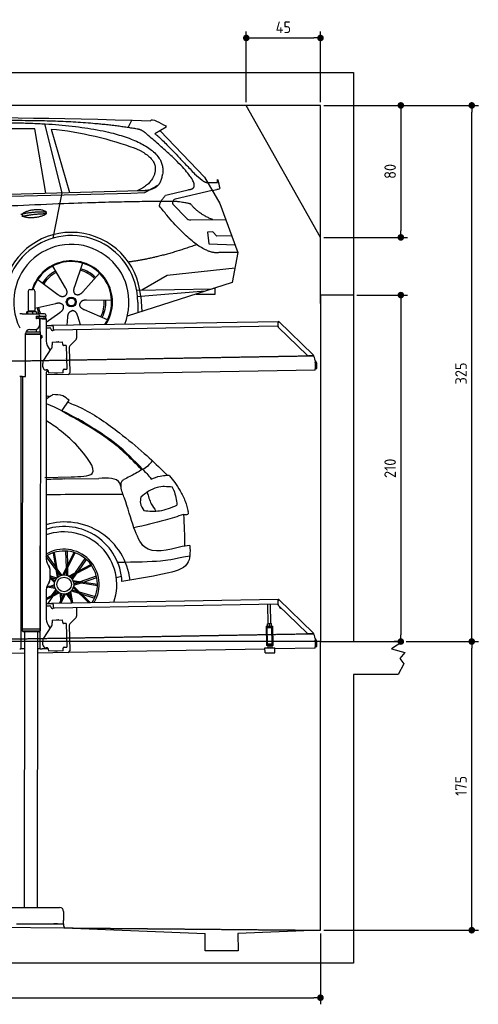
# Model space of a CAD drawing. Header units: millimetres. Extents: x 552 to 7231, y 5917 to 11886.
# Tile 4 of 4: x 4448 to 7231, y 5917 to 11886. Entities that reach past the tile are written whole.
import ezdxf

# ---------------------------------------------------------------- set-up
doc = ezdxf.new("R2010")
doc.units = ezdxf.units.MM
doc.linetypes.add('GEN3', pattern=[6.25, 5, -1.25])
doc.layers.get('0').update_dxf_attribs({"lineweight": 25})
for name, color, linetype, lineweight in [('3', 6, 'GEN3', 25), ('4', 3, 'Continuous', 25), ('5', 3, 'Continuous', 25), ('AM_5', 3, 'Continuous', 25)]:
    doc.layers.add(name, color=color, linetype=linetype, lineweight=lineweight)
doc.layers.add('Car', color=10, linetype='Continuous')
doc.styles.get("Standard").update_dxf_attribs({"font": 'ISOCP.SHX'})
doc.dimstyles.new('GEN-ISO$0', dxfattribs={"dimscale": 20, "dimtxt": 3.5, "dimasz": 2, "dimexe": 2, "dimexo": 1, "dimgap": 1.5, "dimtad": 1, "dimdec": 1, "dimlfac": 0.1, "dimdsep": 46, "dimtxsty": 'Standard', "dimblk": 'PUNKT', "dimcen": 2, "dimclrd": 256, "dimclre": 256, "dimclrt": 2, "dimadec": 0, "dimazin": 0, "dimtp": 0.1, "dimtm": 0.1, "dimtfac": 0.71, "dimtdec": 1, "dimtmove": 2, "dimatfit": 3, "dimldrblk": 'PUNKT', "dimfxl": 1, "dimtolj": 1, "dimarcsym": 0})

# ---------------------------------------------------------------- blocks, each defined once
blk = doc.blocks.new('PUNKT')
at = {"layer": '4', "color": 0, "linetype": 'ByBlock'}
blk.add_line((-0.5, 0), (-1, 0), dxfattribs=at)
at = {"layer": '4', "color": 0, "linetype": 'ByBlock', "const_width": 0.5}
blk.add_lwpolyline([(-0.25, 0, 1), (0.25, 0, 1)], format="xyb", close=True, dxfattribs=at)
blk = doc.blocks.new('*D4')
at = {"layer": '4', "lineweight": -2, "transparency": 16777216}
for p, q in [((6792.8, 8115.9), (7231, 8115.9)), ((7191, 6405.9), (7191, 8075.9)), ((6292.8, 6365.9), (7231, 6365.9))]:
    blk.add_line(p, q, dxfattribs=at)
at = {"layer": 'Defpoints', "color": 0, "transparency": 16777216}
for p in [(6772.8, 8115.9), (7191, 8115.9), (6272.8, 6365.9)]:
    blk.add_point(p, dxfattribs=at)
at = {"layer": '4', "lineweight": -2, "transparency": 16777216, "xscale": 40, "yscale": 40, "zscale": 40}
for p, rotation in [((7191, 8115.9), 90), ((7191, 6365.9), 270)]:
    blk.add_blockref('PUNKT', p, dxfattribs=dict(at, rotation=rotation))
at = {"layer": '4', "color": 2, "transparency": 16777216, "insert": (7126, 7240.9), "char_height": 70, "attachment_point": 5, "rotation": 90}
blk.add_mtext('\\A1;175', dxfattribs=at)
blk = doc.blocks.new('*D5')
at = {"layer": '4', "lineweight": -2, "transparency": 16777216}
for p, q in [((6292.8, 11365.9), (7231, 11365.9)), ((7191, 8155.9), (7191, 11325.9)), ((6792.8, 8115.9), (7231, 8115.9))]:
    blk.add_line(p, q, dxfattribs=at)
at = {"layer": 'Defpoints', "color": 0, "transparency": 16777216}
for p in [(6272.8, 11365.9), (7191, 11365.9), (6772.8, 8115.9)]:
    blk.add_point(p, dxfattribs=at)
at = {"layer": '4', "lineweight": -2, "transparency": 16777216, "xscale": 40, "yscale": 40, "zscale": 40}
for p, rotation in [((7191, 11365.9), 90), ((7191, 8115.9), 270)]:
    blk.add_blockref('PUNKT', p, dxfattribs=dict(at, rotation=rotation))
at = {"layer": '4', "color": 2, "transparency": 16777216, "insert": (7125.9, 9740.9), "char_height": 70, "attachment_point": 5, "rotation": 90}
blk.add_mtext('\\A1;325', dxfattribs=at)
blk = doc.blocks.new('*D10')
at = {"layer": '4', "lineweight": -2, "transparency": 16777216}
for p, q in [((5822.8, 11385.9), (5822.8, 11814.6)), ((5862.8, 11774.6), (6232.8, 11774.6)), ((6272.8, 11385.9), (6272.8, 11814.6))]:
    blk.add_line(p, q, dxfattribs=at)
at = {"layer": 'Defpoints', "color": 0, "transparency": 16777216}
for p in [(6272.8, 11774.6), (5822.8, 11365.9), (6272.8, 11365.9)]:
    blk.add_point(p, dxfattribs=at)
at = {"layer": '4', "lineweight": -2, "transparency": 16777216, "xscale": 40, "yscale": 40, "zscale": 40, "rotation": 180}
blk.add_blockref('PUNKT', (5822.8, 11774.6), dxfattribs=at)
at = {"layer": '4', "lineweight": -2, "transparency": 16777216, "xscale": 40, "yscale": 40, "zscale": 40}
blk.add_blockref('PUNKT', (6272.8, 11774.6), dxfattribs=at)
at = {"layer": '4', "color": 2, "transparency": 16777216, "insert": (6047.8, 11839.6), "char_height": 70, "attachment_point": 5}
blk.add_mtext('\\A1;45', dxfattribs=at)
blk = doc.blocks.new('*D11')
at = {"layer": '4', "lineweight": -2, "transparency": 16777216}
for p, q in [((6292.8, 11365.9), (6800.7, 11365.9)), ((6760.7, 11325.9), (6760.7, 10605.9)), ((6292.8, 10565.9), (6800.7, 10565.9))]:
    blk.add_line(p, q, dxfattribs=at)
at = {"layer": 'Defpoints', "color": 0, "transparency": 16777216}
for p in [(6272.8, 11365.9), (6272.8, 10565.9), (6760.7, 10565.9)]:
    blk.add_point(p, dxfattribs=at)
at = {"layer": '4', "lineweight": -2, "transparency": 16777216, "xscale": 40, "yscale": 40, "zscale": 40}
for p, rotation in [((6760.7, 11365.9), 90), ((6760.7, 10565.9), 270)]:
    blk.add_blockref('PUNKT', p, dxfattribs=dict(at, rotation=rotation))
at = {"layer": '4', "color": 2, "transparency": 16777216, "insert": (6695.7, 10965.9), "char_height": 70, "attachment_point": 5, "rotation": 90}
blk.add_mtext('\\A1;80', dxfattribs=at)
blk = doc.blocks.new('*D12')
at = {"layer": '4', "lineweight": -2, "transparency": 16777216}
for p, q in [((1072.8, 6395.9), (1072.8, 5916.8)), ((6272.8, 6345.9), (6272.8, 5916.8)), ((1112.8, 5956.8), (6232.8, 5956.8))]:
    blk.add_line(p, q, dxfattribs=at)
at = {"layer": 'Defpoints', "color": 0, "transparency": 16777216}
for p in [(1072.8, 6415.9), (6272.8, 6365.9), (6272.8, 5956.8)]:
    blk.add_point(p, dxfattribs=at)
at = {"layer": '4', "lineweight": -2, "transparency": 16777216, "xscale": 40, "yscale": 40, "zscale": 40, "rotation": 180}
blk.add_blockref('PUNKT', (1072.8, 5956.8), dxfattribs=at)
at = {"layer": '4', "lineweight": -2, "transparency": 16777216, "xscale": 40, "yscale": 40, "zscale": 40}
blk.add_blockref('PUNKT', (6272.8, 5956.8), dxfattribs=at)
at = {"layer": '4', "color": 2, "transparency": 16777216, "insert": (3672.8, 6021.8), "char_height": 70, "attachment_point": 5}
blk.add_mtext('\\A1;520', dxfattribs=at)
blk = doc.blocks.new('*D13')
at = {"layer": 'AM_5', "lineweight": -2, "transparency": 16777216}
for p, q in [((6492.8, 10215.9), (6800.7, 10215.9)), ((6760.7, 10175.9), (6760.7, 8155.9)), ((6752.8, 8115.9), (6720.7, 8115.9))]:
    blk.add_line(p, q, dxfattribs=at)
at = {"layer": 'Defpoints', "color": 0, "transparency": 16777216}
for p in [(6472.8, 10215.9), (6760.7, 8115.9), (6772.8, 8115.9)]:
    blk.add_point(p, dxfattribs=at)
at = {"layer": 'AM_5', "lineweight": -2, "transparency": 16777216, "xscale": 40, "yscale": 40, "zscale": 40}
for p, rotation in [((6760.7, 10215.9), 90), ((6760.7, 8115.9), 270)]:
    blk.add_blockref('PUNKT', p, dxfattribs=dict(at, rotation=rotation))
at = {"layer": 'AM_5', "color": 2, "linetype": 'Continuous', "transparency": 16777216, "insert": (6695.7, 9165.9), "char_height": 70, "attachment_point": 5, "rotation": 90}
blk.add_mtext('\\A1;210', dxfattribs=at)

msp = doc.modelspace()

# ---------------------------------------------------------------- linework, layer by layer
for p, q in [((872.77, 11565.9), (6472.77, 11565.9)), ((6472.77, 11565.9), (6472.77, 10165.9)), ((6272.78, 11365.9), (1072.77, 11365.9)), ((6272.78, 10565.9), (5822.78, 11365.9)), ((6272.78, 10165.9), (6272.78, 11365.9)), ((4499.57, 10239.98), (4499.57, 10119.98)), ((4509.57, 10249.98), (4529.57, 10249.98)), ((4539.57, 10239.98), (4539.57, 10119.98)), ((6472.77, 10215.9), (6272.78, 10215.9)), ((6272.78, 10215.9), (6272.78, 8115.9)), ((6472.77, 10215.9), (6472.77, 8115.9)), ((4463.57, 10102.48), (4447.57, 10102.48)), ((4463.57, 10102.48), (4557.57, 10102.48)), ((4489.65, 10112.52), (4489.65, 10102.48)), ((4492.07, 10114.98), (4491.61, 10114.71)), ((4492.52, 10114.98), (4492.07, 10114.98)), ((4510.35, 10114.98), (4492.52, 10114.98)), ((4495.39, 10112.52), (4495.39, 10102.48)), ((4499.57, 10119.98), (4539.57, 10119.98)), ((4501.57, 10114.98), (4501.57, 10119.98)), ((4537.39, 10114.98), (4510.35, 10114.98)), ((4525.31, 10112.52), (4525.31, 10102.48)), ((4547.07, 10114.98), (4537.39, 10114.98)), ((4537.57, 10114.98), (4537.57, 10119.98)), ((4547.07, 10114.98), (4547.53, 10114.71)), ((4549.48, 10112.52), (4549.48, 10102.48)), ((4597.57, 10102.48), (4557.57, 10102.48)), ((4567.57, 10092.48), (4567.57, 10089.48)), ((4607.57, 10089.48), (4607.57, 10092.48)), ((4548.68, 10073.98), (4548.57, 10073.98)), ((4550.57, 10073.98), (4548.68, 10073.98)), ((4550.57, 10085.98), (4548.7, 10085.98)), ((4549.57, 10076.62), (4549.57, 10083.83)), ((4550.57, 10085.98), (4551.57, 10085.98)), ((4550.57, 10085.98), (4550.57, 10073.98)), ((4551.57, 10073.98), (4550.57, 10073.98)), ((4564.57, 10085.98), (4551.57, 10085.98)), ((4552.21, 10073.98), (4551.57, 10073.98)), ((4552.21, 10086.48), (4564.57, 10086.48)), ((4564.57, 10073.98), (4552.21, 10073.98)), ((4564.57, 10085.98), (4565.57, 10085.98)), ((4565.57, 10073.98), (4564.57, 10073.98)), ((4567.74, 10085.98), (4565.57, 10085.98)), ((4565.57, 10073.98), (4565.57, 10085.98)), ((4565.57, 10073.98), (4567.74, 10073.98)), ((4567.57, 10070.98), (4567.57, 10032.48)), ((4603.4, 10085.98), (4567.74, 10085.98)), ((4603.4, 10073.98), (4567.74, 10073.98)), ((4572.57, 9993.9), (4572.57, 10072.48)), ((4584.57, 10072.48), (4572.57, 10072.48)), ((4584.57, 10072.48), (4606.57, 10072.48)), ((4592.21, 10086.48), (4604.57, 10086.48)), ((4603.4, 10085.98), (4605.57, 10085.98)), ((4605.57, 10073.98), (4603.4, 10073.98)), ((4605.57, 10073.98), (4605.57, 10085.98)), ((4607.57, 10071.48), (4607.57, 9949.54)), ((4607.57, 10032.25), (4641.05, 10032.84)), ((4641.12, 10028.84), (4607.57, 10028.25)), ((4641.05, 10032.84), (4651.05, 10033.01)), ((4651.12, 10029.01), (4641.12, 10028.84)), ((4651.05, 10033.01), (6015.84, 10056.83)), ((4651.19, 10025.01), (4651.05, 10033.01)), ((6016.97, 10058.53), (6015.58, 10057.09)), ((6017.37, 10055.35), (6015.58, 10057.09)), ((6016.12, 10025.88), (6015.73, 10048.43)), ((6015.96, 10050.02), (6015.84, 10056.83)), ((6016.97, 10058.53), (6018.76, 10056.79)), ((6018.87, 10053.91), (6017.37, 10055.35)), ((6018.76, 10056.79), (6020.26, 10055.34)), ((6018.87, 10053.91), (6019.25, 10054.29)), ((6019.25, 10054.29), (6020.26, 10055.34)), ((6020.26, 10055.34), (6229.47, 9853.31)), ((4483.57, 9725.48), (4483.57, 9982.48)), ((4483.57, 9980.77), (4574.55, 9980.63)), ((4483.57, 9979.03), (4571.54, 9978.9)), ((4571.54, 9978.9), (4483.57, 9979.03)), ((4574.54, 9977.16), (4483.57, 9977.3)), ((4486.4, 9994.03), (4574.57, 9993.89)), ((4508.57, 10007.48), (4542.57, 10007.48)), ((4549.57, 9993.93), (4549.59, 10008.49)), ((4571.54, 9978.9), (4574.55, 9980.63)), ((4571.54, 9978.9), (4574.54, 9977.16)), ((4572.57, 9978.31), (4572.57, 9979.49)), ((4574.54, 9977.16), (4574.53, 9971.39)), ((4574.53, 9971.39), (4581.53, 9971.38)), ((4574.55, 9980.63), (4574.57, 9993.89)), ((4581.51, 9956.38), (4581.53, 9971.38)), ((4582.53, 9970.38), (4581.53, 9971.38)), ((4582.53, 9970.38), (4582.51, 9957.38)), ((4607.57, 10017.25), (4628.81, 10017.62)), ((4638.99, 10007.8), (4639, 10006.8)), ((4644.09, 10001.89), (4649.09, 10001.97)), ((4651.19, 10025.01), (4651.48, 10008.02)), ((6011.36, 10026.75), (4656.57, 10003.1)), ((4791.55, 10005.46), (4792.44, 9954.61)), ((6193.05, 9850.95), (6019.17, 10018.86)), ((4574.51, 9956.39), (4571.79, 8191.9)), ((4574.51, 9956.39), (4581.51, 9956.38)), ((4582.51, 9957.38), (4581.51, 9956.38)), ((4645.33, 9930.9), (4708.32, 9932)), ((4645.33, 9930.9), (4645.61, 9914.9)), ((4645.68, 9910.66), (4645.61, 9914.9)), ((4669.82, 9931.82), (4683.81, 9932.07)), ((4708.6, 9916), (4708.32, 9932)), ((4708.6, 9916), (4708.62, 9915)), ((4713.7, 9910.09), (4714.7, 9910.1)), ((4730.7, 9910.38), (4714.7, 9910.1)), ((4730.7, 9910.38), (4733.21, 9766.4)), ((4789.63, 9947.49), (4751.18, 9907.67)), ((4593.55, 9822.05), (4639.7, 9890.48)), ((4620.96, 9899.54), (4632.43, 9879.69)), ((4748.37, 9900.55), (4751.09, 9744.71)), ((6222.72, 9848.54), (6200.17, 9848.15)), ((6228.46, 9852.26), (6228.08, 9851.87)), ((6229.58, 9850.43), (6228.08, 9851.87)), ((6229.47, 9853.31), (6228.46, 9852.26)), ((6229.47, 9853.31), (6230.97, 9851.87)), ((6231.38, 9848.69), (6229.58, 9850.43)), ((6230.97, 9851.87), (6232.77, 9850.13)), ((6231.38, 9848.69), (6232.77, 9850.13)), ((4587.92, 9781.87), (4587.57, 9801.87)), ((4732.33, 9845.4), (4732.58, 9831.4)), ((6240.01, 9820), (6240.9, 9768.72)), ((6242.3, 9803.18), (6242.87, 9770.81)), ((6250.86, 9770.95), (6250.3, 9803.32)), ((4607.57, 9739.48), (4607.57, 8629.11)), ((4741.27, 9734.54), (4607.57, 9732.21)), ((4616.27, 9762.36), (4608.27, 9762.22)), ((4621.35, 9757.45), (4621.61, 9742.45)), ((4711.6, 9744.02), (4621.61, 9742.45)), ((4673.61, 9742.86), (4659.62, 9742.62)), ((4711.3, 9761.02), (4711.32, 9760.02)), ((4711.6, 9744.02), (4711.32, 9760.02)), ((4717.22, 9766.13), (4716.22, 9766.11)), ((4717.22, 9766.13), (4733.21, 9766.4)), ((6241.04, 9760.72), (4741.27, 9734.54)), ((6241.04, 9760.72), (6240.9, 9768.72)), ((6242.87, 9770.81), (6250.86, 9770.95)), ((4463.57, 9722.48), (4447.57, 9722.48)), ((4455.57, 9719.48), (4455.57, 9722.48)), ((4455.57, 9719.48), (4455.57, 8097.48)), ((4464.15, 9722.48), (4461.79, 8192.07)), ((4463.57, 9722.48), (4480.57, 9722.48)), ((4572.57, 8072.48), (4572.57, 8696.99)), ((4620.96, 8579.11), (4627.22, 8568.28)), ((4630.57, 8555.78), (4630.57, 8489.18)), ((4627.22, 8476.68), (4620.96, 8465.85)), ((4607.57, 8415.85), (4607.57, 8264.54)), ((4651.05, 8348.01), (6015.84, 8371.83)), ((6016.97, 8373.53), (6015.58, 8372.09)), ((6017.37, 8370.35), (6015.58, 8372.09)), ((6016.12, 8340.88), (6015.73, 8363.43)), ((6015.96, 8365.02), (6015.84, 8371.83)), ((6016.97, 8373.53), (6018.76, 8371.79)), ((6018.87, 8368.91), (6017.37, 8370.35)), ((6018.76, 8371.79), (6020.26, 8370.34)), ((6018.87, 8368.91), (6019.25, 8369.29)), ((6019.25, 8369.29), (6020.26, 8370.34)), ((6020.26, 8370.34), (6229.47, 8168.31)), ((4607.57, 8347.25), (4641.05, 8347.84)), ((4641.12, 8343.84), (4607.57, 8343.25)), ((4607.57, 8332.25), (4628.81, 8332.62)), ((4638.99, 8322.8), (4639, 8321.8)), ((4641.05, 8347.84), (4651.05, 8348.01)), ((4651.12, 8344.01), (4641.12, 8343.84)), ((4644.09, 8316.89), (4649.09, 8316.97)), ((4651.19, 8340.01), (4651.05, 8348.01)), ((4651.19, 8340.01), (4651.48, 8323.02)), ((6011.36, 8341.75), (4656.57, 8318.1)), ((4791.55, 8320.46), (4792.44, 8269.61)), ((5955.41, 8224.06), (5953.37, 8340.74)), ((5971.41, 8224.34), (5969.37, 8341.02)), ((6193.05, 8165.95), (6019.17, 8333.86)), ((4645.33, 8245.9), (4708.32, 8247)), ((4645.33, 8245.9), (4645.61, 8229.9)), ((4669.82, 8246.82), (4683.81, 8247.07)), ((4708.6, 8231), (4708.32, 8247)), ((4789.63, 8262.49), (4751.18, 8222.67)), ((4461.79, 8192.07), (4461.77, 8181.07)), ((4461.77, 8181.07), (4571.77, 8180.9)), ((4468.76, 8174.06), (4461.77, 8181.07)), ((4571.79, 8191.9), (4461.79, 8192.07)), ((4461.79, 8192.07), (4571.79, 8191.9)), ((4564.76, 8173.91), (4571.77, 8180.9)), ((4571.79, 8191.9), (4571.77, 8180.9)), ((4593.55, 8137.05), (4639.7, 8205.48)), ((4620.96, 8214.54), (4632.43, 8194.69)), ((4645.68, 8225.66), (4645.61, 8229.9)), ((4708.6, 8231), (4708.62, 8230)), ((4713.7, 8225.09), (4714.7, 8225.1)), ((4730.7, 8225.38), (4714.7, 8225.1)), ((4730.7, 8225.38), (4733.21, 8081.4)), ((4748.37, 8215.55), (4751.09, 8059.71)), ((5943.67, 8209.05), (5948.67, 8209.14)), ((5943.67, 8209.05), (5943.81, 8201.05)), ((5948.81, 8201.14), (5943.81, 8201.05)), ((5943.81, 8201.05), (5943.95, 8193.05)), ((5943.95, 8193.05), (5945.43, 8108.06)), ((5948.67, 8209.14), (5978.66, 8209.66)), ((5948.81, 8201.14), (5978.8, 8201.66)), ((5952.1, 8101.18), (5950.36, 8201.16)), ((5952.16, 8224), (5951.42, 8223.55)), ((5951.64, 8210.69), (5951.44, 8222.48)), ((5952.42, 8209.2), (5951.66, 8209.62)), ((5974.66, 8224.39), (5952.16, 8224)), ((5963.64, 8210.9), (5963.43, 8222.69)), ((5974.66, 8224.39), (5975.41, 8223.97)), ((5974.91, 8209.59), (5975.66, 8210.04)), ((5975.64, 8211.11), (5975.43, 8222.9)), ((5979, 8101.65), (5977.25, 8201.63)), ((5978.66, 8209.66), (5983.66, 8209.75)), ((5983.8, 8201.75), (5978.8, 8201.66)), ((5983.8, 8201.75), (5983.66, 8209.75)), ((5983.94, 8193.75), (5983.8, 8201.75)), ((5985.43, 8108.76), (5983.94, 8193.75)), ((4564.76, 8173.91), (4468.76, 8174.06)), ((4476.76, 8174.04), (4474.18, 6503.98)), ((4556.76, 8173.92), (4554.18, 6503.98)), ((4732.33, 8160.4), (4732.58, 8146.4)), ((6222.72, 8163.54), (6200.17, 8163.15)), ((6228.46, 8167.26), (6228.08, 8166.87)), ((6229.58, 8165.43), (6228.08, 8166.87)), ((6229.47, 8168.31), (6228.46, 8167.26)), ((6229.47, 8168.31), (6230.97, 8166.87)), ((6231.38, 8163.69), (6229.58, 8165.43)), ((6230.97, 8166.87), (6232.77, 8165.13)), ((6231.38, 8163.69), (6232.77, 8165.13)), ((6240.01, 8135), (6240.9, 8083.72)), ((6242.3, 8118.18), (6242.87, 8085.81)), ((6250.86, 8085.95), (6250.3, 8118.32)), ((4447.57, 8072.48), (4455.57, 8072.48)), ((4455.57, 8097.48), (4455.57, 8072.48)), ((4463.57, 8072.48), (4455.57, 8072.48)), ((4476.6, 8072.48), (4463.57, 8072.48)), ((4572.57, 8072.48), (4556.6, 8072.48)), ((4572.57, 8072.48), (4584.57, 8072.48)), ((4621.35, 8072.48), (4584.57, 8072.48)), ((4587.92, 8096.87), (4587.57, 8116.87)), ((4616.27, 8077.36), (4608.27, 8077.22)), ((4621.35, 8072.45), (4621.61, 8057.45)), ((4711.6, 8059.02), (4621.61, 8057.45)), ((4673.61, 8057.86), (4659.62, 8057.62)), ((4711.3, 8076.02), (4711.32, 8075.02)), ((4711.6, 8059.02), (4711.32, 8075.02)), ((4717.22, 8081.13), (4716.22, 8081.11)), ((4717.22, 8081.13), (4733.21, 8081.4)), ((5936.09, 8070.4), (4741.27, 8049.54)), ((5935.97, 8077.09), (5995.96, 8078.14)), ((5936.5, 8047.1), (5935.97, 8077.09)), ((5945.43, 8108.06), (5945.57, 8100.07)), ((5945.57, 8100.07), (5950.57, 8100.15)), ((5945.57, 8100.07), (5945.71, 8092.07)), ((5950.71, 8092.15), (5945.71, 8092.07)), ((5950.57, 8100.15), (5980.57, 8100.68)), ((5950.71, 8092.15), (5980.71, 8092.68)), ((5952.1, 8101.18), (5979, 8101.65)), ((5954.46, 8092.22), (5953.72, 8091.77)), ((5953.74, 8090.7), (5953.94, 8078.91)), ((5954.72, 8077.42), (5953.96, 8077.84)), ((5957.57, 8100.28), (5957.55, 8101.28)), ((5965.73, 8090.91), (5965.94, 8079.12)), ((5973.57, 8100.55), (5973.55, 8101.55)), ((5976.96, 8092.61), (5977.71, 8092.19)), ((5977.22, 8077.81), (5977.96, 8078.26)), ((5977.73, 8091.12), (5977.94, 8079.33)), ((5980.57, 8100.68), (5985.57, 8100.76)), ((5985.71, 8092.77), (5980.71, 8092.68)), ((5985.57, 8100.76), (5985.43, 8108.76)), ((5985.71, 8092.77), (5985.57, 8100.76)), ((5996.49, 8048.15), (5995.96, 8078.14)), ((6241.04, 8075.72), (5996.08, 8071.44)), ((6241.04, 8075.72), (6240.9, 8083.72)), ((6242.87, 8085.81), (6250.86, 8085.95)), ((6272.78, 6365.9), (6272.78, 8115.9)), ((6272.78, 8115.9), (6772.77, 8115.9)), ((6772.77, 8115.9), (6704.42, 8071.14)), ((6704.42, 8071.14), (6785.37, 8049.5)), ((4476.48, 8044.92), (4146.36, 8039.16)), ((4741.27, 8049.54), (4556.56, 8046.32)), ((5936.5, 8047.1), (5996.49, 8048.15)), ((6785.37, 8049.5), (6755.25, 8012.82)), ((6755.25, 8012.82), (6778.31, 7980.37)), ((6778.31, 7980.37), (6743.82, 7915.9)), ((6743.82, 7915.9), (6472.77, 7915.9)), ((6472.77, 7915.9), (6472.77, 6165.9)), ((4149.05, 6503.98), (4689.05, 6503.98)), ((4714.05, 6478.98), (4714.05, 6423.98)), ((1832.77, 6408.59), (4716.55, 6380.87)), ((4427.55, 6403.98), (4633, 6403.98)), ((4577.44, 6403.98), (4590.5, 6403.98)), ((4590.5, 6403.98), (4600.09, 6403.98)), ((4600.09, 6403.98), (4706.55, 6403.98)), ((4633, 6403.98), (4642.59, 6403.98)), ((4642.59, 6403.98), (4655.65, 6403.98)), ((4677.44, 6403.98), (4655.65, 6403.98)), ((4706.55, 6403.98), (4716.55, 6403.98)), ((4714.05, 6403.98), (4714.05, 6423.98)), ((4716.55, 6388.98), (4716.55, 6403.98)), ((4717.77, 6388.98), (4717.77, 6379.89)), ((4717.77, 6379.89), (5572.77, 6345.81)), ((5572.77, 6240.9), (5572.77, 6345.81)), ((6272.78, 6365.9), (5772.32, 6345.81)), ((5772.32, 6345.81), (5772.77, 6240.9)), ((5772.77, 6240.9), (5572.77, 6240.9)), ((6472.77, 6165.9), (872.77, 6165.9))]:
    msp.add_line(p, q)
for centre, radius, start, end in [((4509.57, 10239.98), 10, 90, 180), ((4529.57, 10239.98), 10, 0, 90), ((4549.57, 10086.48), 1, 48.590378, 221.409622), ((4552.21, 10089.48), 3, 228.590378, 270), ((4557.57, 10092.48), 10, 0, 90), ((4564.57, 10089.48), 3, 270, 0), ((4589.57, 10086.48), 1, 48.590378, 210), ((4592.21, 10089.48), 3, 228.590378, 270), ((4597.57, 10092.48), 10, 0, 90), ((4604.57, 10089.48), 3, 270, 0), ((4542.57, 10032.48), 25, 270, 0), ((4549.57, 10073.98), 1, 138.590378, 311.409622), ((4546.57, 10083.83), 3, 0, 41.409622), ((4546.57, 10076.62), 3, 318.590378, 0), ((4552.21, 10070.98), 3, 90, 131.409622), ((4564.57, 10070.98), 3, 0, 90), ((4589.57, 10073.98), 1, 180, 311.409622), ((4592.21, 10070.98), 3, 90, 131.409622), ((4604.57, 10070.98), 3, 22.00087, 90), ((4606.57, 10071.48), 1, 0, 90), ((6011.28, 10031.75), 5, 271, 342.470872), ((6020.73, 10048.52), 5, 129.243474, 181), ((4508.57, 9982.48), 25, 90, 180), ((4628.99, 10007.62), 10, 1, 91), ((4644, 10006.88), 5, 181, 271), ((4649, 10006.97), 5, 271, 327.763283), ((4656.48, 10008.1), 5, 181, 271), ((6026.12, 10026.05), 10, 181, 226), ((4707.57, 9949.54), 100, 180, 210), ((4610.69, 9910.05), 35, 326, 1), ((4669.83, 9930.82), 1, 91, 151), ((4683.83, 9931.07), 1, 31, 91), ((4713.62, 9915.09), 5, 181, 271), ((4782.44, 9954.43), 10, 316, 1), ((4758.37, 9900.72), 10, 136, 181), ((6200, 9858.14), 10, 226, 271), ((6222.63, 9853.54), 5, 271, 322.756526), ((6190.01, 9819.13), 50, 1, 41.06864), ((4622.57, 9802.48), 35, 146, 181), ((4731.33, 9845.38), 1, 1, 61), ((4731.58, 9831.39), 1, 301, 1), ((6234.3, 9803.04), 16, 1, 68.975687), ((6234.3, 9803.04), 8, 1, 42.409622), ((4607.92, 9782.22), 20, 181, 271), ((4632.57, 9739.48), 25, 120.687219, 180), ((4616.35, 9757.36), 5, 12.536959, 91), ((4659.6, 9743.62), 1, 211, 271), ((4673.6, 9743.86), 1, 271, 331), ((4716.3, 9761.11), 5, 91, 181), ((4741.1, 9744.54), 10, 271, 1), ((4480.57, 9725.48), 3, 270, 0), ((4571.57, 8673.48), 2, 60, 61.103904), ((4571.57, 8651.48), 2, 297.615989, 300), ((4707.57, 8629.11), 100, 180, 210), ((4605.57, 8555.78), 25, 0, 30), ((4605.57, 8489.18), 25, 330, 0), ((4707.57, 8415.85), 100, 150, 180), ((6020.73, 8363.52), 5, 129.243474, 181), ((4628.99, 8322.62), 10, 1, 91), ((4644, 8321.88), 5, 181, 271), ((4649, 8321.97), 5, 271, 327.763283), ((4656.48, 8323.1), 5, 181, 271), ((6011.28, 8346.75), 5, 271, 342.470872), ((6026.12, 8341.05), 10, 181, 226), ((6035.08, 8329.66), 12.5, 175.968021, 276.031979), ((4707.57, 8264.54), 100, 180, 210), ((4669.83, 8245.82), 1, 91, 151), ((4683.83, 8246.07), 1, 31, 91), ((4782.44, 8269.43), 10, 316, 1), ((4571.57, 8201.48), 2, 276.684931, 300), ((4571.57, 8223.48), 2, 60, 82.158583), ((4610.69, 8225.05), 35, 326, 1), ((4713.62, 8230.09), 5, 181, 271), ((4758.37, 8215.72), 10, 136, 181), ((4622.57, 8117.48), 35, 146, 181), ((4731.33, 8160.38), 1, 1, 61), ((4731.58, 8146.39), 1, 301, 1), ((6200, 8173.14), 10, 226, 271), ((6222.63, 8168.54), 5, 271, 322.756526), ((6190.01, 8134.13), 50, 1, 41.06864), ((6234.3, 8118.04), 16, 1, 68.975687), ((6234.3, 8118.04), 8, 1, 42.409622), ((4607.92, 8097.22), 20, 181, 271), ((4616.35, 8072.36), 5, 12.536959, 91), ((4659.6, 8058.62), 1, 211, 271), ((4673.6, 8058.86), 1, 271, 331), ((4716.3, 8076.11), 5, 91, 181), ((4741.1, 8059.54), 10, 271, 1), ((4689.05, 6478.98), 25, 0, 90)]:
    msp.add_arc(centre, radius, start, end)
for points, weights in [([(4492.52, 10114.98), (4491.19, 10114.98), (4489.65, 10112.52)], [1, 1.0379548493, 1]), ([(4495.39, 10112.52), (4493.85, 10114.98), (4492.52, 10114.98)], [1, 1.0379548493, 1]), ([(4510.35, 10114.98), (4503.41, 10114.98), (4495.39, 10112.52)], [1, 1.0379548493, 1]), ([(4525.31, 10112.52), (4517.29, 10114.98), (4510.35, 10114.98)], [1, 1.0379548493, 1]), ([(4537.39, 10114.98), (4531.78, 10114.98), (4525.31, 10112.52)], [1, 1.0379548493, 1]), ([(4549.48, 10112.52), (4543.01, 10114.98), (4537.39, 10114.98)], [1, 1.0379548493, 1]), ([(4547.53, 10114.71), (4548.44, 10114.18), (4549.48, 10112.52)], [1.01682908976, 1.02536255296, 1]), ([(5951.44, 8222.48), (5951.42, 8223.55), (5951.42, 8223.55)], [1, 1.07735026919, 1.07735026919]), ([(5963.43, 8222.69), (5957.4, 8224.59), (5951.44, 8222.48)], [1, 1.15470053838, 1]), ([(5951.64, 8210.69), (5957.68, 8208.8), (5963.64, 8210.9)], [1, 1.15470053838, 1]), ([(5951.66, 8209.62), (5951.66, 8209.62), (5951.64, 8210.69)], [1.07735026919, 1.07735026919, 1]), ([(5975.43, 8222.9), (5969.4, 8224.8), (5963.43, 8222.69)], [1, 1.15470053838, 1]), ([(5963.64, 8210.9), (5969.67, 8209.01), (5975.64, 8211.11)], [1, 1.15470053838, 1]), ([(5975.41, 8223.97), (5975.41, 8223.97), (5975.43, 8222.9)], [1.07735026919, 1.07735026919, 1]), ([(5975.64, 8211.11), (5975.66, 8210.04), (5975.66, 8210.04)], [1, 1.07735026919, 1.07735026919]), ([(5953.74, 8090.7), (5953.72, 8091.77), (5953.72, 8091.77)], [1, 1.07735026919, 1.07735026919]), ([(5965.73, 8090.91), (5959.7, 8092.81), (5953.74, 8090.7)], [1, 1.15470053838, 1]), ([(5953.94, 8078.91), (5959.98, 8077.02), (5965.94, 8079.12)], [1, 1.15470053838, 1]), ([(5953.96, 8077.84), (5953.96, 8077.84), (5953.94, 8078.91)], [1.07735026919, 1.07735026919, 1]), ([(5977.73, 8091.12), (5971.7, 8093.02), (5965.73, 8090.91)], [1, 1.15470053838, 1]), ([(5965.94, 8079.12), (5971.97, 8077.23), (5977.94, 8079.33)], [1, 1.15470053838, 1]), ([(5977.71, 8092.19), (5977.71, 8092.19), (5977.73, 8091.12)], [1.07735026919, 1.07735026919, 1]), ([(5977.94, 8079.33), (5977.96, 8078.26), (5977.96, 8078.26)], [1, 1.07735026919, 1.07735026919])]:
    msp.add_rational_spline(points, weights, degree=2)
for points, knots in [([(6017.26, 10052.12), (6017.1, 10052.18), (6016.95, 10052.25), (6016.52, 10052.45), (6016.32, 10052.56), (6016.09, 10052.7), (6016.03, 10052.75), (6015.93, 10052.82), (6015.91, 10052.83), (6015.91, 10052.83)], [0.57395873, 0.57395873, 0.57395873, 0.57395873, 0.60928252, 0.60928252, 0.68457672, 0.68457672, 0.73471963, 0.73471963, 0.78828708, 0.78828708, 0.78828708, 0.78828708]), ([(6018.42, 10053.08), (6018.28, 10052.98), (6018.13, 10052.87), (6017.84, 10052.63), (6017.7, 10052.51), (6017.56, 10052.39)], [0, 0, 0, 0, 0.05619833, 0.05619833, 0.11238632, 0.11238632, 0.11238632, 0.11238632]), ([(6020.26, 10055.34), (6020.31, 10055.3), (6020.34, 10055.24), (6020.35, 10055.03), (6020.27, 10054.85), (6019.95, 10054.41), (6019.71, 10054.16), (6019.28, 10053.76), (6019.12, 10053.63), (6018.79, 10053.35), (6018.61, 10053.22), (6018.42, 10053.08)], [0, 0, 0, 0, 0.07839586, 0.07839586, 0.23254327, 0.23254327, 0.38325668, 0.38325668, 0.45586956, 0.45586956, 0.5284931, 0.5284931, 0.5284931, 0.5284931]), ([(6018.98, 10053.51), (6019, 10053.58), (6019.01, 10053.65), (6018.98, 10053.75), (6018.97, 10053.78), (6018.93, 10053.85), (6018.9, 10053.88), (6018.87, 10053.91)], [0.17010098, 0.17010098, 0.17010098, 0.17010098, 0.21908376, 0.21908376, 0.24434238, 0.24434238, 0.27026411, 0.27026411, 0.27026411, 0.27026411]), ([(4574.53, 9971.39), (4574.53, 9971.39), (4574.5, 9971.21), (4574.41, 9970.44), (4574.34, 9969.86), (4574.21, 9968.53), (4574.14, 9967.69), (4574.04, 9965.84), (4574.01, 9964.84), (4574.01, 9963.9)], [3.3947259, 3.3947259, 3.3947259, 3.3947259, 3.6776181, 3.6776181, 3.9605102, 3.9605102, 4.2434057, 4.2434057, 4.5263012, 4.5263012, 4.5263012, 4.5263012]), ([(4574.01, 9963.9), (4574.01, 9962.95), (4574.03, 9961.95), (4574.12, 9960.1), (4574.19, 9959.26), (4574.32, 9957.93), (4574.39, 9957.35), (4574.48, 9956.58), (4574.51, 9956.39), (4574.51, 9956.39)], [0, 0, 0, 0, 0.2828955, 0.2828955, 0.565791, 0.565791, 0.8486832, 0.8486832, 1.1315753, 1.1315753, 1.1315753, 1.1315753]), ([(6226.61, 9850.51), (6226.73, 9850.66), (6226.85, 9850.8), (6227.07, 9851.1), (6227.17, 9851.24), (6227.27, 9851.39)], [0, 0, 0, 0, 0.05592576, 0.05592576, 0.11186183, 0.11186183, 0.11186183, 0.11186183]), ([(6227.27, 9851.39), (6227.41, 9851.6), (6227.55, 9851.79), (6227.96, 9852.33), (6228.22, 9852.63), (6228.7, 9853.1), (6228.9, 9853.26), (6229.16, 9853.37), (6229.23, 9853.39), (6229.37, 9853.38), (6229.42, 9853.36), (6229.47, 9853.31)], [0, 0, 0, 0, 0.07658948, 0.07658948, 0.22699607, 0.22699607, 0.37633525, 0.37633525, 0.45078586, 0.45078586, 0.52533064, 0.52533064, 0.52533064, 0.52533064]), ([(6228.08, 9851.87), (6228.04, 9851.92), (6227.99, 9851.95), (6227.86, 9852), (6227.77, 9852), (6227.68, 9851.97)], [0, 0, 0, 0, 0.03951922, 0.03951922, 0.10139952, 0.10139952, 0.10139952, 0.10139952]), ([(6017.26, 8367.12), (6017.1, 8367.18), (6016.95, 8367.25), (6016.52, 8367.45), (6016.32, 8367.56), (6016.09, 8367.7), (6016.03, 8367.75), (6015.93, 8367.82), (6015.91, 8367.83), (6015.91, 8367.83)], [0.57395873, 0.57395873, 0.57395873, 0.57395873, 0.60928252, 0.60928252, 0.68457672, 0.68457672, 0.73471963, 0.73471963, 0.78828708, 0.78828708, 0.78828708, 0.78828708]), ([(6018.42, 8368.08), (6018.28, 8367.98), (6018.13, 8367.87), (6017.84, 8367.63), (6017.7, 8367.51), (6017.56, 8367.39)], [0, 0, 0, 0, 0.05619833, 0.05619833, 0.11238632, 0.11238632, 0.11238632, 0.11238632]), ([(6020.26, 8370.34), (6020.31, 8370.3), (6020.34, 8370.24), (6020.35, 8370.03), (6020.27, 8369.85), (6019.95, 8369.41), (6019.71, 8369.16), (6019.28, 8368.76), (6019.12, 8368.63), (6018.79, 8368.35), (6018.61, 8368.22), (6018.42, 8368.08)], [0, 0, 0, 0, 0.07839586, 0.07839586, 0.23254327, 0.23254327, 0.38325668, 0.38325668, 0.45586956, 0.45586956, 0.5284931, 0.5284931, 0.5284931, 0.5284931]), ([(6018.98, 8368.51), (6019, 8368.58), (6019.01, 8368.65), (6018.98, 8368.75), (6018.97, 8368.78), (6018.93, 8368.85), (6018.9, 8368.88), (6018.87, 8368.91)], [0.17010098, 0.17010098, 0.17010098, 0.17010098, 0.21908376, 0.21908376, 0.24434238, 0.24434238, 0.27026411, 0.27026411, 0.27026411, 0.27026411]), ([(6226.61, 8165.51), (6226.73, 8165.66), (6226.85, 8165.8), (6227.07, 8166.1), (6227.17, 8166.24), (6227.27, 8166.39)], [0, 0, 0, 0, 0.05592576, 0.05592576, 0.11186183, 0.11186183, 0.11186183, 0.11186183]), ([(6227.27, 8166.39), (6227.41, 8166.6), (6227.55, 8166.79), (6227.96, 8167.33), (6228.22, 8167.63), (6228.7, 8168.1), (6228.9, 8168.26), (6229.16, 8168.37), (6229.23, 8168.39), (6229.37, 8168.38), (6229.42, 8168.36), (6229.47, 8168.31)], [0, 0, 0, 0, 0.07658948, 0.07658948, 0.22699607, 0.22699607, 0.37633525, 0.37633525, 0.45078586, 0.45078586, 0.52533064, 0.52533064, 0.52533064, 0.52533064]), ([(6228.08, 8166.87), (6228.04, 8166.92), (6227.99, 8166.95), (6227.86, 8167), (6227.77, 8167), (6227.68, 8166.97)], [0, 0, 0, 0, 0.03951922, 0.03951922, 0.10139952, 0.10139952, 0.10139952, 0.10139952])]:
    msp.add_open_spline(points, degree=3, knots=knots)
for points in [[(4621.35, 9757.45), (4621.35, 9757.78), (4621.31, 9758.11), (4621.23, 9758.45)], [(4621.35, 8072.45), (4621.35, 8072.78), (4621.31, 8073.11), (4621.23, 8073.45)]]:
    msp.add_open_spline(points, degree=3)
at = {"layer": '3'}
for p, q in [((1175.28, 9760.3), (6230.45, 9848.53)), ((1175.28, 8075.31), (6230.44, 8163.55)), ((4717.77, 6379.89), (6272.78, 6365.9))]:
    msp.add_line(p, q, dxfattribs=at)
at = {"layer": '5'}
msp.add_line((6272.78, 8115.9), (872.77, 8115.9), dxfattribs=at)
at = {"layer": 'Car'}
for p, q in [((4539.75, 11224.77), (3838, 11222.43)), ((4606.11, 10833.98), (4539.75, 11224.77)), ((4598.89, 11254.15), (4703.29, 10836.61)), ((4639.43, 11222.31), (4749.26, 10837.86)), ((5106.65, 11231.35), (5128.25, 11276.44)), ((5336.61, 11233.75), (5267.24, 11193.37)), ((5300.15, 11212.53), (5569.46, 10931.24)), ((5508.78, 10951.26), (5555.08, 10912.25)), ((5569.46, 10931.24), (5662.91, 10770.69)), ((5583.78, 10898.33), (5648.13, 10898.54)), ((2479.88, 10767.38), (5122.35, 10834.52)), ((2526.61, 10777.54), (5177.57, 10849.48)), ((4703.29, 10836.61), (4649.7, 10561.41)), ((5122.35, 10834.52), (5205.19, 10837.44)), ((5616.18, 10850.97), (5390.69, 10797.1)), ((5616.18, 10850.97), (5643.8, 10855.46)), ((5380.89, 10763.82), (5457.35, 10683.94)), ((5662.91, 10770.69), (5772.44, 10474.92)), ((5486.8, 10671.6), (5698.53, 10674.5)), ((5620.58, 10599.06), (5587.93, 10598.49)), ((5587.93, 10598.49), (5596.04, 10527.12)), ((5644.81, 10573.66), (5620.58, 10599.06)), ((5735.29, 10575.24), (5644.81, 10573.66)), ((5596.04, 10527.12), (5755.25, 10521.35)), ((5772.44, 10474.92), (5655.55, 10473.31)), ((5772.44, 10474.92), (5737.74, 10292.33)), ((4646.62, 10391.04), (4723.55, 10260.62)), ((4828.47, 10409.61), (4779.49, 10266.34)), ((4931.64, 10349.64), (4831.38, 10236.17)), ((5188.15, 10247.25), (5341.93, 10336.76)), ((5341.93, 10336.76), (5754.63, 10381.17)), ((4557.7, 10311.45), (4678.83, 10220.59)), ((5737.74, 10292.33), (5100.51, 10088.38)), ((5157.78, 10246.83), (5615.19, 10253.11)), ((5182.37, 10207.95), (5163.14, 10206.38)), ((5573.49, 10239.76), (5182.37, 10207.95)), ((5182.37, 10207.95), (5189.77, 10116.95)), ((5519.13, 10222.36), (5634.94, 10222.43)), ((5634.92, 10255.12), (5621.45, 10255.11)), ((5634.94, 10222.43), (5634.92, 10255.12)), ((4539.57, 10137.3), (4666.97, 10165.63)), ((5005.5, 10182.43), (4854.1, 10184.74)), ((5164.47, 10173.9), (5164.5, 10108.86)), ((4607.57, 10051.87), (4691.22, 10110.72)), ((4815.78, 10035.89), (4799.55, 10088.56)), ((4980.34, 10065.77), (4841.45, 10126.06)), ((4735.25, 10034.48), (4739.84, 10082.46)), ((4705.61, 9516.02), (4747.56, 9578.5)), ((4601, 9110.46), (4760.07, 9114.87)), ((4722.52, 9101.46), (4928.53, 9104.05)), ((4683.52, 8509.86), (4659.65, 8656.1)), ((4709.94, 8519.98), (4777.87, 8655.28)), ((4730.94, 8561.81), (4728.05, 8664.31)), ((4739.29, 8578.45), (4738.38, 8663.49)), ((5480.66, 8697.26), (5433.78, 8692.1)), ((4669.53, 8550.88), (4607.57, 8631.3)), ((4666.51, 8569.25), (4615.95, 8637.29)), ((4677.13, 8504.7), (4652.6, 8653.83)), ((4718.15, 8520.41), (4784.89, 8652.93)), ((4787.05, 8534.56), (4844.96, 8619.18)), ((4803.58, 8543.11), (4852.66, 8612.21)), ((4703.91, 8518.92), (4675.88, 8556.64)), ((4696.01, 8516.51), (4678.78, 8538.87)), ((4732.16, 8518.43), (4731.37, 8546.66)), ((4739.97, 8515.75), (4739.46, 8562.73)), ((4745.47, 8513.06), (4879.71, 8582.47)), ((4752.36, 8508.58), (4884.06, 8576.47)), ((4672.87, 8500.29), (4630.57, 8513.54)), ((4661.7, 8480.98), (4630.57, 8511.82)), ((4659.56, 8473.04), (4630.57, 8501.7)), ((4667.9, 8493.7), (4640.82, 8501.67)), ((4762.54, 8498.75), (4778.48, 8522.05)), ((4767.27, 8491.98), (4794.48, 8530.29)), ((4770.15, 8486.58), (4919.54, 8463.82)), ((4773.08, 8478.9), (4919.56, 8456.41)), ((4816.42, 8479.53), (4913.01, 8513.95)), ((4834.82, 8476.73), (4915.15, 8503.79)), ((5065.33, 8510.41), (5033.97, 8502.33)), ((5259.1, 8512.58), (5068.21, 8480.3)), ((4617.69, 8444.16), (4614.84, 8443.15)), ((4663.96, 8437.11), (4615.24, 8444.53)), ((4661.02, 8444.79), (4617.11, 8451.53)), ((4658.57, 8458.73), (4631.97, 8449.25)), ((4666.83, 8431.71), (4639.63, 8393.4)), ((4671.57, 8424.94), (4655.62, 8401.64)), ((4756.98, 8418.99), (4768.32, 8350.06)), ((4761.24, 8423.4), (4806.08, 8409.36)), ((4766.2, 8429.99), (4793.29, 8422.03)), ((4772.41, 8442.71), (4864.25, 8351.73)), ((4774.54, 8450.65), (4874.46, 8351.91)), ((4775.4, 8456.71), (4819.93, 8471.71)), ((4775.54, 8464.96), (4802.14, 8474.44)), ((4807.83, 8417.75), (4906.21, 8388.82)), ((4681.75, 8415.11), (4607.57, 8376.87)), ((4688.64, 8410.63), (4607.57, 8368.71)), ((4647.06, 8389.13), (4618.53, 8347.44)), ((4715.96, 8403.29), (4688.45, 8348.66)), ((4694.14, 8407.94), (4694.65, 8360.96)), ((4724.17, 8403.71), (4696.6, 8348.81)), ((4701.95, 8405.26), (4702.74, 8377.03)), ((4730.2, 8404.77), (4758.23, 8367.05)), ((4738.09, 8407.18), (4755.33, 8384.82)), ((4750.59, 8413.83), (4761.02, 8349.93)), ((4821.08, 8404.66), (4901.97, 8379.34))]:
    msp.add_line(p, q, dxfattribs=at)
for centre, radius in [((4760.64, 10174.19), 30.15), ((4760.64, 10174.19), 23.62), ((4717.05, 8461.85), 58.57), ((4717.05, 8461.85), 58.57), ((4717.05, 8461.85), 44.33)]:
    msp.add_circle(centre, radius, dxfattribs=at)
for centre, radius, start, end in [((5395.34, 10777.65), 20, 103.435753, 223.747291), ((5486.25, 10711.6), 40, 223.747291, 270.78612), ((4761.06, 10173.68), 422.7, 4.650408, 165.21264), ((4761.06, 10173.68), 403.41, 0.031542, 193.931162), ((4761.06, 10173.68), 350, 337.649562, 206.402257), ((4761.06, 10173.68), 250, 327.296489, 162.229183), ((4760.64, 10174.19), 245, 326.365049, 161.980365), ((4760.64, 10174.19), 209.64, 117.262002, 146.39945), ((4760.64, 10174.19), 200.65, 117.115177, 146.546276), ((4760.64, 10174.19), 200.65, 45.115177, 74.546276), ((4760.64, 10174.19), 209.64, 45.262002, 74.39945), ((4760.64, 10174.19), 200.65, 333.115177, 2.546276), ((4760.64, 10174.19), 209.64, 333.262002, 2.39945), ((4760.64, 10174.19), 209.64, 189.262002, 200.002937), ((4760.64, 10174.19), 200.65, 189.115177, 200.940263), ((4720.98, 8441.04), 399.59, 6.845904, 106.488091), ((4717.05, 8461.85), 351.64, 3.008446, 108.14111), ((4715.58, 8459.29), 321.28, 340.952754, 109.646228), ((4716.09, 8461.83), 213.75, 329.189866, 120.510329), ((4717.05, 8461.85), 202.76, 327.244992, 122.681728)]:
    msp.add_arc(centre, radius, start, end, dxfattribs=at)
for points, degree in [([(2897.69, 11225.96), (3308.34, 11304.69), (4068.63, 11305.48), (5241.87, 11273.4)], 3), ([(5241.87, 11273.4), (5249.91, 11293.03), (5297.95, 11257.16), (5335.68, 11242.31)], 3), ([(5168.41, 11221.06), (4866.28, 11275.66), (4391.81, 11273.47)], 2), ([(4639.43, 11222.31), (4811.55, 11208.73), (5008.57, 11157.47), (5142.74, 11108.38)], 3), ([(5336.61, 11233.75), (5338.25, 11235.42), (5333.72, 11237.51), (5338.23, 11241.31), (5335.68, 11242.31)], 4), ([(5218.62, 11191.55), (5192.22, 11216.78), (5168.41, 11221.06)], 2), ([(5470.15, 10855.01), (5610.77, 10862.38), (5218.62, 11191.55)], 2), ([(5267.24, 11193.37), (5271.29, 11204.18), (5508.78, 10951.26)], 2), ([(5142.74, 11108.38), (5259.28, 11060.5), (5270.09, 10994.55)], 2), ([(5270.09, 10994.55), (5277.34, 10900.18), (5160.93, 10849.03)], 2), ([(5177.57, 10849.48), (5227.64, 10850.84), (5295.23, 10854.38), (5307.42, 10904.45), (5314.9, 10947.82)], 4), ([(5205.19, 10837.44), (5235.25, 10854.22), (5290.33, 10885.06)], 2), ([(5555.08, 10912.25), (5563.52, 10905.14), (5581.47, 10895.42), (5586.02, 10897.99), (5587.9, 10899.56)], 4), ([(5661.3, 10863.46), (5661.62, 10859.76), (5653.91, 10857.1), (5643.79, 10855.46)], 3), ([(5648.13, 10898.54), (5645.36, 10946.5), (5661.3, 10863.46)], 2), ([(5296.98, 10754.12), (5294.29, 10778.23), (5333.5, 10821.2)], 2), ([(5333.5, 10821.2), (5470.15, 10855.01)], 1), ([(5398.05, 10783.62), (4521.17, 10788.71), (2091.86, 10611.82)], 2), ([(5655.55, 10473.31), (5532.81, 10458.35), (5296.98, 10754.12)], 2), ([(5486.19, 10767.58), (5484.84, 10770.56), (5398.05, 10783.62)], 2), ([(5619.28, 10673.42), (5533.02, 10707.02), (5486.19, 10767.58)], 2), ([(4453.83, 10706.4), (4528.94, 10724.61), (4612.55, 10720.28)], 2), ([(4461.23, 10693.69), (4534.97, 10709.57), (4612.88, 10710.19)], 2), ([(5522.76, 10522.36), (5299.46, 10440.99), (5107.08, 10416.46)], 2), ([(4779.49, 10266.34), (4775.17, 10253.7), (4771.46, 10239.61), (4776.08, 10225.89), (4787, 10219.54)], 4), ([(4678.83, 10220.59), (4702.7, 10199.33), (4725.65, 10213.28)], 2), ([(4723.55, 10260.62), (4742.05, 10234.55), (4725.65, 10213.28)], 2), ([(4831.38, 10236.17), (4822.54, 10226.17), (4812.13, 10215.97), (4797.92, 10213.2), (4787, 10219.54)], 4), ([(4666.97, 10165.63), (4697.49, 10175.16), (4712.65, 10152.99)], 2), ([(4691.22, 10110.72), (4718.82, 10126.86), (4712.65, 10152.99)], 2), ([(4841.45, 10126.06), (4811.16, 10136.28), (4811.92, 10163.13)], 2), ([(4854.1, 10184.74), (4822.29, 10187.91), (4811.92, 10163.13)], 2), ([(4739.84, 10082.46), (4740.2, 10114.43), (4765.97, 10122)], 2), ([(4799.55, 10088.56), (4792.73, 10119.79), (4765.97, 10122)], 2), ([(4607.57, 9606.5), (4614.92, 9604.81), (4622.27, 9603.11), (4629.62, 9601.4)], 3), ([(4607.57, 9559.85), (4673.21, 9532.57), (4737.09, 9499.52), (4800.97, 9466.48)], 3), ([(5317.38, 9149.02), (5325.52, 9140.59), (5333.66, 9132.16), (5341.61, 9123.65)], 3), ([(4722.52, 9101.46), (4684.2, 9100.36), (4645.88, 9099.27), (4607.57, 9098.18)], 3), ([(4607.57, 9007.77), (4763.15, 9008.57), (4918.75, 9008.8), (5074.34, 9009.03)], 3), ([(5442.36, 8885.58), (5445.63, 8823.69), (5448.71, 8758.05), (5447.44, 8692.33)], 3)]:
    msp.add_open_spline(points, degree=degree, dxfattribs=at)
for points, degree, knots in [([(3067.58, 11216.74), (3094.48, 11218.26), (3233.4, 11225.05), (4253.95, 11272.38), (4874.14, 11282.44), (5347.21, 11135.08), (5314.9, 10947.82)], 4, [0.08213183, 0.08213183, 0.08213183, 0.08213183, 0.08213183, 0.25885101, 0.50885101, 1, 1, 1, 1, 1]), ([(4462.8, 10701.26), (4461.8, 10709.48), (4482.51, 10726.19), (4564.82, 10747.77), (4658.35, 10716.32), (4572.62, 10683.19), (4487.85, 10682.34), (4463.81, 10693.04), (4462.8, 10701.26)], 5, [0, 0, 0, 0, 0, 0, 0.300106, 0.500106, 0.700106, 1, 1, 1, 1, 1, 1]), ([(4607.57, 9584.5), (4614.05, 9590.23), (4627.21, 9600.8), (4642.21, 9608.75), (4649.55, 9612.64)], 3, [24.0563287, 24.0563287, 24.0563287, 24.0563287, 49.9528108, 74.807512, 74.807512, 74.807512, 74.807512]), ([(4739.55, 9566.57), (4769.56, 9555.16), (4882.1, 9507.6), (5034.97, 9397.15), (5196.15, 9267.44), (5280.03, 9185.51), (5317.38, 9149.02)], 3, [81.2894303, 81.2894303, 81.2894303, 81.2894303, 177.4785988, 447.0522819, 641.9952598, 798.5320511, 798.5320511, 798.5320511, 798.5320511]), ([(4788.07, 9311.97), (4755.66, 9342.5), (4699.5, 9395.39), (4635.16, 9437.65), (4607.57, 9455.03)], 3, [0, 0, 0, 0, 133.1921385, 230.8138019, 230.8138019, 230.8138019, 230.8138019]), ([(5373.94, 9052.3), (5379.69, 9039.33), (5393.22, 9007.33), (5400.01, 8973.77), (5402.11, 8942.8)], 3, [110.7634523, 110.7634523, 110.7634523, 110.7634523, 121.9775177, 218.1425764, 218.1425764, 218.1425764, 218.1425764]), ([(5479.74, 8634.22), (5369.28, 8611.9), (5304.13, 8600.2), (5149.68, 8596.17), (5042.43, 8595.2)], 3, [0, 0, 0, 0, 214.6541479, 534.9509806, 534.9509806, 534.9509806, 534.9509806])]:
    msp.add_open_spline(points, degree=degree, knots=knots, dxfattribs=at)
for points in [[(4747.56, 9578.5), (4708.75, 9604.6), (4649.55, 9612.64)], [(4715.02, 9505.58), (4707.2, 9511.22), (4705.61, 9516.02)], [(5188.02, 9157.27), (5082.23, 9262.58), (4978.08, 9346.72), (4814.54, 9450.38), (4715.02, 9505.58)], [(5193.03, 9160.31), (5032.89, 9313.24), (4884.75, 9414.24), (4800.97, 9466.48)], [(4760.07, 9114.87), (4887.05, 9135.37), (4788.07, 9311.97)], [(5193.03, 9160.31), (5228.49, 9184), (5253.32, 9211.02)], [(5193.03, 9160.31), (5150.41, 9135.03), (5080.1, 9098.19)], [(5193.03, 9160.31), (5218.62, 9133.81), (5245.34, 9100.98)], [(5063.72, 9050.13), (5055.29, 9075.27), (4928.53, 9104.05)], [(5083.74, 8984.69), (5063.15, 9054.73), (5067.31, 9085.73), (5080.1, 9098.19)], [(5245.34, 9100.98), (5300.63, 9119.12), (5341.13, 9124.2)], [(5341.61, 9123.65), (5348.78, 9125.23), (5356.02, 9120.24)], [(5356.02, 9120.24), (5388.73, 9079.1)], [(5388.73, 9079.1), (5420.89, 9029.89), (5452.5, 8965.87)], [(5375.56, 9052.17), (5281.09, 9049.97), (5182.37, 8991.49)], [(5221.12, 9021.46), (5246.52, 8950.88), (5274.46, 8906.82)], [(5141.29, 8805.2), (5083.74, 8984.69)], [(5182.37, 8991.49), (5180.42, 8953.19), (5201.29, 8909.72)], [(5452.5, 8965.87), (5470.35, 8902.76)], [(5201.29, 8909.72), (5297.09, 8908.88), (5402.11, 8942.8)], [(5442.36, 8885.58), (5471.26, 8891.34), (5469.88, 8903.32)], [(5442.36, 8885.58), (5330.22, 8852.07), (5141.29, 8805.2)], [(5433.78, 8692.1), (5206.69, 8687.98), (5141.29, 8805.2)], [(5480.66, 8697.26), (5464.85, 8588.18), (5333.46, 8528.5), (5259.1, 8512.58)]]:
    msp.add_spline(points, degree=3, dxfattribs=at)

# ---------------------------------------------------------------- dimensions: what is measured, and where the dimension line sits
at = {"layer": '4'}
dim = msp.add_linear_dim(base=(6272.78, 11774.58), p1=(5822.78, 11365.9), p2=(6272.78, 11365.9), dimstyle='GEN-ISO$0', dxfattribs=at)
dim.commit()
dim.dimension.update_dxf_attribs({"geometry": '*D10', "text_midpoint": (6047.78, 11839.58)})
for base, p1, p2, angle, picture, middle in [((7190.95, 11365.9), (6772.77, 8115.9), (6272.78, 11365.9), 90, '*D5', (7125.95, 9740.9)), ((6760.72, 10565.9), (6272.78, 11365.9), (6272.78, 10565.9), 90, '*D11', (6695.72, 10965.9)), ((7190.95, 8115.9), (6272.78, 6365.9), (6772.77, 8115.9), 90, '*D4', (7125.95, 7240.9)), ((6272.78, 5956.81), (1072.77, 6415.9), (6272.78, 6365.9), 0, '*D12', (3672.78, 6021.81))]:
    dim = msp.add_linear_dim(base=base, p1=p1, p2=p2, angle=angle, dimstyle='GEN-ISO$0', dxfattribs=at)
    dim.commit()
    dim.dimension.update_dxf_attribs({"geometry": picture, "text_midpoint": middle})
at = {"layer": 'AM_5'}
dim = msp.add_linear_dim(base=(6760.72, 8115.9), p1=(6472.77, 10215.9), p2=(6772.77, 8115.9), angle=90, dimstyle='GEN-ISO$0', dxfattribs=at)
dim.commit()
dim.dimension.update_dxf_attribs({"geometry": '*D13', "text_midpoint": (6695.72, 9165.9)})

doc.saveas('drawing.dxf')
